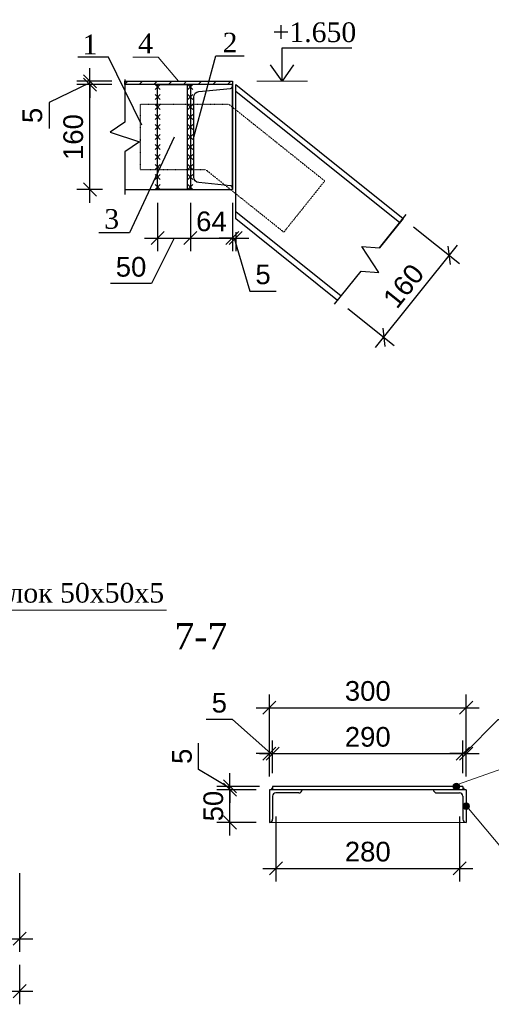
# Model space of a CAD drawing. Header units: millimetres. Extents: x 2063114 to 14983986, y -126020516 to 213791.
# Tile 136 of 256: x 2353369 to 2360557, y -1565867 to -1550855. Entities that reach past the tile are written whole.
import ezdxf

# ---------------------------------------------------------------- set-up
doc = ezdxf.new("R2010")
doc.units = ezdxf.units.MM
doc.linetypes.add('ACAD_ISO03W100', pattern=[30, 12, -18])
doc.layers.get('Defpoints').update_dxf_attribs({"color": 6, "lineweight": 35})
for name, color, linetype, lineweight in [('0_Ном._пера__7', 7, 'Continuous', 30), ('АСО-Колонны_Ном._пера__19', 7, 'Continuous', 13), ('АСО-Колонны_Ном._пера__7', 7, 'Continuous', 30), ('Фундаменты', 252, 'Continuous', 25)]:
    doc.layers.add(name, color=color, linetype=linetype, lineweight=lineweight)
doc.layers.add('АСО-Колонны', color=7, linetype='Continuous')
doc.styles.add('GENERATED_STYLE_5', font='times.ttf')
doc.styles.get("Standard").update_dxf_attribs({"font": 'arial.ttf'})
doc.styles.add('stile1', font='ARIALN.TTF')
doc.styles.add('TIMES', font='times.ttf')
doc.styles.add('СГЕНЕРИР_СТИЛЬ_1', font='times.ttf')
doc.styles.add('СГЕНЕРИР_СТИЛЬ_2', font='timesbd.ttf')
doc.dimstyles.new('10', dxfattribs={"dimtxt": 300, "dimasz": 200, "dimexe": 200, "dimexo": 200, "dimgap": 100, "dimtad": 1, "dimlfac": 0.1, "dimtxsty": 'Standard', "dimblk": 'OBLIQUE', "dimcen": 200, "dimdle": 200, "dimclrd": 256, "dimclre": 256, "dimclrt": 256, "dimadec": 0, "dimazin": 0, "dimtfac": 1, "dimtmove": 0, "dimatfit": 3, "dimldrblk": 'OBLIQUE', "dimfxl": 1, "dimlwd": -1, "dimlwe": -1, "dimarcsym": 0})
doc.dimstyles.new('50', dxfattribs={"dimtxt": 250, "dimasz": 250, "dimexe": 125, "dimexo": 125, "dimgap": 50, "dimtad": 1, "dimdec": 0, "dimlfac": 0.5, "dimtxsty": 'GENERATED_STYLE_5', "dimblk": 'OBLIQUE', "dimcen": 250, "dimdle": 125, "dimadec": 0, "dimazin": 0, "dimtfac": 1, "dimtdec": 0, "dimtmove": 0, "dimatfit": 3, "dimldrblk": 'OPEN90', "dimfxl": 1, "dimarcsym": 0})

# ---------------------------------------------------------------- blocks, each defined once
blk = doc.blocks.new('*U106')
at = {"color": 0, "linetype": 'ByBlock', "lineweight": -2, "ltscale": 100}
blk.add_lwpolyline([(0, 0), (64, 0), (64, 2.3, 0.385314), (60.8, 5.8), (12.7, 10.6, -0.385314), (5, 19), (5, 141, -0.385314), (12.7, 149.4), (60.8, 154.2, 0.385314), (64, 157.7), (64, 160), (0, 160)], format="xyb", close=True, dxfattribs=at)
blk = doc.blocks.new('_Oblique')
at = {"color": 0, "linetype": 'ByBlock', "lineweight": -2}
blk.add_line((-0.5, -0.5), (0.5, 0.5), dxfattribs=at)
blk = doc.blocks.new('*D1052')
at = {"transparency": 16777216}
for p, q in [((2355471, -1553645), (2355471, -1554385)), ((2355971, -1553645), (2355971, -1554385)), ((2355271, -1554185), (2356171, -1554185)), ((2355721, -1554185), (2355380, -1554878)), ((2355380, -1554878), (2354751, -1554878))]:
    blk.add_line(p, q, dxfattribs=at)
at = {"layer": 'Defpoints', "color": 0, "lineweight": 30, "transparency": 16777216}
for p in [(2355471, -1553445), (2355971, -1553445), (2355971, -1554185)]:
    blk.add_point(p, dxfattribs=at)
at = {"transparency": 16777216, "xscale": 200, "yscale": 200, "zscale": 200, "rotation": 180}
blk.add_blockref('_Oblique', (2355471, -1554185), dxfattribs=at)
at = {"transparency": 16777216, "xscale": 200, "yscale": 200, "zscale": 200}
blk.add_blockref('_Oblique', (2355971, -1554185), dxfattribs=at)
at = {"transparency": 16777216, "insert": (2355066, -1554625), "char_height": 300, "attachment_point": 5}
blk.add_mtext('50', dxfattribs=at)
blk = doc.blocks.new('*D1053')
at = {"transparency": 16777216}
for p, q in [((2355971, -1553645), (2355971, -1554385)), ((2356611, -1553645), (2356611, -1554385)), ((2355771, -1554185), (2356811, -1554185))]:
    blk.add_line(p, q, dxfattribs=at)
at = {"layer": 'Defpoints', "color": 0, "lineweight": 30, "transparency": 16777216}
for p in [(2355971, -1553445), (2356611, -1553445), (2356611, -1554185)]:
    blk.add_point(p, dxfattribs=at)
at = {"transparency": 16777216, "xscale": 200, "yscale": 200, "zscale": 200, "rotation": 180}
blk.add_blockref('_Oblique', (2355971, -1554185), dxfattribs=at)
at = {"transparency": 16777216, "xscale": 200, "yscale": 200, "zscale": 200}
blk.add_blockref('_Oblique', (2356611, -1554185), dxfattribs=at)
at = {"transparency": 16777216, "insert": (2356291, -1553932), "char_height": 300, "attachment_point": 5}
blk.add_mtext('64', dxfattribs=at)
blk = doc.blocks.new('*D831')
at = {"transparency": 16777216}
for p, q in [((2354439, -1553645), (2354439, -1551645)), ((2354631, -1551845), (2354239, -1551845)), ((2354631, -1553445), (2354239, -1553445))]:
    blk.add_line(p, q, dxfattribs=at)
at = {"layer": 'Defpoints', "color": 0, "lineweight": 30, "transparency": 16777216}
for p in [(2354439, -1551845), (2354831, -1551845), (2354831, -1553445)]:
    blk.add_point(p, dxfattribs=at)
at = {"transparency": 16777216, "xscale": 200, "yscale": 200, "zscale": 200}
for p, rotation in [((2354439, -1551845), 90), ((2354439, -1553445), 270)]:
    blk.add_blockref('_Oblique', p, dxfattribs=dict(at, rotation=rotation))
at = {"transparency": 16777216, "insert": (2354186, -1552645), "char_height": 300, "attachment_point": 5, "rotation": 90}
blk.add_mtext('160', dxfattribs=at)
blk = doc.blocks.new('*D832')
at = {"transparency": 16777216}
for p, q in [((2354439, -1551795), (2354439, -1551595)), ((2354439, -1551820), (2353816, -1552116)), ((2354771, -1551795), (2354239, -1551795)), ((2354771, -1551845), (2354239, -1551845)), ((2354439, -1551845), (2354439, -1551795)), ((2354439, -1551845), (2354439, -1551795)), ((2354439, -1551845), (2354439, -1552045)), ((2353816, -1552116), (2353816, -1552515))]:
    blk.add_line(p, q, dxfattribs=at)
at = {"layer": 'Defpoints', "color": 0, "lineweight": 30, "transparency": 16777216}
for p in [(2354439, -1551795), (2354971, -1551795), (2354971, -1551845)]:
    blk.add_point(p, dxfattribs=at)
at = {"transparency": 16777216, "xscale": 200, "yscale": 200, "zscale": 200}
for p, rotation in [((2354439, -1551795), 270), ((2354439, -1551845), 90)]:
    blk.add_blockref('_Oblique', p, dxfattribs=dict(at, rotation=rotation))
at = {"transparency": 16777216, "insert": (2353563, -1552315), "char_height": 300, "attachment_point": 5, "rotation": 90}
blk.add_mtext('5', dxfattribs=at)
blk = doc.blocks.new('*D833')
at = {"transparency": 16777216}
for p, q in [((2356611, -1553645), (2356611, -1554385)), ((2356661, -1554094), (2356661, -1554385)), ((2356611, -1554185), (2356411, -1554185)), ((2356611, -1554185), (2356661, -1554185)), ((2356611, -1554185), (2356661, -1554185)), ((2356636, -1554185), (2356879, -1554992)), ((2356661, -1554185), (2356861, -1554185)), ((2356879, -1554992), (2357278, -1554992))]:
    blk.add_line(p, q, dxfattribs=at)
at = {"layer": 'Defpoints', "color": 0, "lineweight": 30, "transparency": 16777216}
for p in [(2356611, -1553445), (2356661, -1553894), (2356661, -1554185)]:
    blk.add_point(p, dxfattribs=at)
at = {"transparency": 16777216, "xscale": 200, "yscale": 200, "zscale": 200}
blk.add_blockref('_Oblique', (2356611, -1554185), dxfattribs=at)
at = {"transparency": 16777216, "xscale": 200, "yscale": 200, "zscale": 200, "rotation": 180}
blk.add_blockref('_Oblique', (2356661, -1554185), dxfattribs=at)
at = {"transparency": 16777216, "insert": (2357078, -1554740), "char_height": 300, "attachment_point": 5}
blk.add_mtext('5', dxfattribs=at)
blk = doc.blocks.new('*D1054')
at = {"transparency": 16777216}
for p, q in [((2359371, -1554011), (2360073, -1554574)), ((2358793, -1555854), (2360042, -1554293)), ((2358371, -1555261), (2359074, -1555823))]:
    blk.add_line(p, q, dxfattribs=at)
at = {"layer": 'Defpoints', "color": 0, "lineweight": 30, "transparency": 16777216}
for p in [(2359214, -1553886), (2359917, -1554449), (2358215, -1555136)]:
    blk.add_point(p, dxfattribs=at)
at = {"transparency": 16777216, "xscale": 200, "yscale": 200, "zscale": 200}
for p, rotation in [((2359917, -1554449), 51.3401917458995), ((2358918, -1555698), 231.3401917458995)]:
    blk.add_blockref('_Oblique', p, dxfattribs=dict(at, rotation=rotation))
at = {"transparency": 16777216, "insert": (2359220, -1554915), "char_height": 300, "attachment_point": 5, "rotation": 51.3402}
blk.add_mtext('160', dxfattribs=at)
blk = doc.blocks.new('*D1029')
at = {"linetype": 'Continuous', "transparency": 16777216}
for p, q in [((2347267, -1563867), (2347267, -1565067)), ((2353367, -1563867), (2353367, -1565067)), ((2347067, -1564867), (2353567, -1564867))]:
    blk.add_line(p, q, dxfattribs=at)
at = {"layer": 'Defpoints', "color": 0, "linetype": 'Continuous', "lineweight": 30, "transparency": 16777216}
for p in [(2347267, -1563667), (2353367, -1563667), (2353367, -1564867)]:
    blk.add_point(p, dxfattribs=at)
at = {"linetype": 'Continuous', "transparency": 16777216, "xscale": 200, "yscale": 200, "zscale": 200, "rotation": 180}
blk.add_blockref('_Oblique', (2347267, -1564867), dxfattribs=at)
at = {"linetype": 'Continuous', "transparency": 16777216, "xscale": 200, "yscale": 200, "zscale": 200}
blk.add_blockref('_Oblique', (2353367, -1564867), dxfattribs=at)
at = {"linetype": 'Continuous', "lineweight": 13, "transparency": 16777216, "insert": (2350317, -1564614), "char_height": 300, "attachment_point": 5}
blk.add_mtext('610', dxfattribs=at)
blk = doc.blocks.new('*D1030')
at = {"linetype": 'Continuous', "transparency": 16777216}
for p, q in [((2341167, -1563867), (2341167, -1565867)), ((2353367, -1565267), (2353367, -1565867)), ((2340967, -1565667), (2353567, -1565667))]:
    blk.add_line(p, q, dxfattribs=at)
at = {"layer": 'Defpoints', "color": 0, "linetype": 'Continuous', "lineweight": 30, "transparency": 16777216}
for p in [(2341167, -1563667), (2353367, -1565067), (2353367, -1565667)]:
    blk.add_point(p, dxfattribs=at)
at = {"linetype": 'Continuous', "transparency": 16777216, "xscale": 200, "yscale": 200, "zscale": 200, "rotation": 180}
blk.add_blockref('_Oblique', (2341167, -1565667), dxfattribs=at)
at = {"linetype": 'Continuous', "transparency": 16777216, "xscale": 200, "yscale": 200, "zscale": 200}
blk.add_blockref('_Oblique', (2353367, -1565667), dxfattribs=at)
at = {"linetype": 'Continuous', "lineweight": 13, "transparency": 16777216, "insert": (2347267, -1565414), "char_height": 300, "attachment_point": 5}
blk.add_mtext('1220', dxfattribs=at)
blk = doc.blocks.new('*D1032')
at = {"linetype": 'Continuous', "transparency": 16777216}
for p, q in [((2356574, -1563295), (2356574, -1562395)), ((2356974, -1562595), (2356374, -1562595)), ((2356974, -1563095), (2356374, -1563095))]:
    blk.add_line(p, q, dxfattribs=at)
at = {"layer": 'Defpoints', "color": 0, "linetype": 'Continuous', "lineweight": 30, "transparency": 16777216}
for p in [(2356574, -1562595), (2357174, -1562595), (2357174, -1563095)]:
    blk.add_point(p, dxfattribs=at)
at = {"linetype": 'Continuous', "transparency": 16777216, "xscale": 200, "yscale": 200, "zscale": 200}
for p, rotation in [((2356574, -1562595), 90), ((2356574, -1563095), 270)]:
    blk.add_blockref('_Oblique', p, dxfattribs=dict(at, rotation=rotation))
at = {"linetype": 'Continuous', "lineweight": 13, "transparency": 16777216, "insert": (2356321, -1562845), "char_height": 300, "attachment_point": 5, "rotation": 90}
blk.add_mtext('50', dxfattribs=at)
blk = doc.blocks.new('*D1033')
at = {"linetype": 'Continuous', "transparency": 16777216}
for p, q in [((2356095, -1562285), (2356095, -1561886)), ((2356574, -1562570), (2356095, -1562285)), ((2356574, -1562545), (2356574, -1562345)), ((2357024, -1562545), (2356374, -1562545)), ((2356574, -1562595), (2356574, -1562545)), ((2356574, -1562595), (2356574, -1562545)), ((2356974, -1562595), (2356374, -1562595)), ((2356574, -1562595), (2356574, -1562795))]:
    blk.add_line(p, q, dxfattribs=at)
at = {"layer": 'Defpoints', "color": 0, "linetype": 'Continuous', "lineweight": 30, "transparency": 16777216}
for p in [(2356574, -1562545), (2357224, -1562545), (2357174, -1562595)]:
    blk.add_point(p, dxfattribs=at)
at = {"linetype": 'Continuous', "transparency": 16777216, "xscale": 200, "yscale": 200, "zscale": 200}
for p, rotation in [((2356574, -1562545), 270), ((2356574, -1562595), 90)]:
    blk.add_blockref('_Oblique', p, dxfattribs=dict(at, rotation=rotation))
at = {"linetype": 'Continuous', "lineweight": 13, "transparency": 16777216, "insert": (2355843, -1562086), "char_height": 300, "attachment_point": 5, "rotation": 90}
blk.add_mtext('5', dxfattribs=at)
blk = doc.blocks.new('*D1034')
at = {"linetype": 'Continuous', "transparency": 16777216}
for p, q in [((2356612, -1561524), (2356213, -1561524)), ((2357199, -1562045), (2356612, -1561524)), ((2357174, -1562395), (2357174, -1561845)), ((2357224, -1562345), (2357224, -1561845)), ((2357174, -1562045), (2356974, -1562045)), ((2357174, -1562045), (2357224, -1562045)), ((2357174, -1562045), (2357224, -1562045)), ((2357224, -1562045), (2357424, -1562045))]:
    blk.add_line(p, q, dxfattribs=at)
at = {"layer": 'Defpoints', "color": 0, "linetype": 'Continuous', "lineweight": 30, "transparency": 16777216}
for p in [(2357224, -1562045), (2357224, -1562545), (2357174, -1562595)]:
    blk.add_point(p, dxfattribs=at)
at = {"linetype": 'Continuous', "transparency": 16777216, "xscale": 200, "yscale": 200, "zscale": 200}
blk.add_blockref('_Oblique', (2357174, -1562045), dxfattribs=at)
at = {"linetype": 'Continuous', "transparency": 16777216, "xscale": 200, "yscale": 200, "zscale": 200, "rotation": 180}
blk.add_blockref('_Oblique', (2357224, -1562045), dxfattribs=at)
at = {"linetype": 'Continuous', "lineweight": 13, "transparency": 16777216, "insert": (2356412, -1561271), "char_height": 300, "attachment_point": 5}
blk.add_mtext('5', dxfattribs=at)
blk = doc.blocks.new('*D1035')
at = {"linetype": 'Continuous', "transparency": 16777216}
for p, q in [((2357224, -1562345), (2357224, -1561845)), ((2360124, -1562345), (2360124, -1561845)), ((2357024, -1562045), (2360324, -1562045))]:
    blk.add_line(p, q, dxfattribs=at)
at = {"layer": 'Defpoints', "color": 0, "linetype": 'Continuous', "lineweight": 30, "transparency": 16777216}
for p in [(2360124, -1562045), (2357224, -1562545), (2360124, -1562545)]:
    blk.add_point(p, dxfattribs=at)
at = {"linetype": 'Continuous', "transparency": 16777216, "xscale": 200, "yscale": 200, "zscale": 200, "rotation": 180}
blk.add_blockref('_Oblique', (2357224, -1562045), dxfattribs=at)
at = {"linetype": 'Continuous', "transparency": 16777216, "xscale": 200, "yscale": 200, "zscale": 200}
blk.add_blockref('_Oblique', (2360124, -1562045), dxfattribs=at)
at = {"linetype": 'Continuous', "lineweight": 13, "transparency": 16777216, "insert": (2358674, -1561791), "char_height": 300, "attachment_point": 5}
blk.add_mtext('290', dxfattribs=at)
blk = doc.blocks.new('*D1036')
at = {"linetype": 'Continuous', "transparency": 16777216}
for p, q in [((2360149, -1562045), (2360660, -1561524)), ((2360660, -1561524), (2361059, -1561524)), ((2360124, -1562345), (2360124, -1561845)), ((2360174, -1562395), (2360174, -1561845)), ((2360124, -1562045), (2359924, -1562045)), ((2360124, -1562045), (2360174, -1562045)), ((2360124, -1562045), (2360174, -1562045)), ((2360174, -1562045), (2360374, -1562045))]:
    blk.add_line(p, q, dxfattribs=at)
at = {"layer": 'Defpoints', "color": 0, "linetype": 'Continuous', "lineweight": 30, "transparency": 16777216}
for p in [(2360174, -1562045), (2360124, -1562545), (2360174, -1562595)]:
    blk.add_point(p, dxfattribs=at)
at = {"linetype": 'Continuous', "transparency": 16777216, "xscale": 200, "yscale": 200, "zscale": 200}
blk.add_blockref('_Oblique', (2360124, -1562045), dxfattribs=at)
at = {"linetype": 'Continuous', "transparency": 16777216, "xscale": 200, "yscale": 200, "zscale": 200, "rotation": 180}
blk.add_blockref('_Oblique', (2360174, -1562045), dxfattribs=at)
at = {"linetype": 'Continuous', "lineweight": 13, "transparency": 16777216, "insert": (2360859, -1561271), "char_height": 300, "attachment_point": 5}
blk.add_mtext('5', dxfattribs=at)
blk = doc.blocks.new('*D1037')
at = {"linetype": 'Continuous', "transparency": 16777216}
for p, q in [((2357174, -1562395), (2357174, -1561145)), ((2360174, -1562395), (2360174, -1561145)), ((2356974, -1561345), (2360374, -1561345))]:
    blk.add_line(p, q, dxfattribs=at)
at = {"layer": 'Defpoints', "color": 0, "linetype": 'Continuous', "lineweight": 30, "transparency": 16777216}
for p in [(2360174, -1561345), (2357174, -1562595), (2360174, -1562595)]:
    blk.add_point(p, dxfattribs=at)
at = {"linetype": 'Continuous', "transparency": 16777216, "xscale": 200, "yscale": 200, "zscale": 200, "rotation": 180}
blk.add_blockref('_Oblique', (2357174, -1561345), dxfattribs=at)
at = {"linetype": 'Continuous', "transparency": 16777216, "xscale": 200, "yscale": 200, "zscale": 200}
blk.add_blockref('_Oblique', (2360174, -1561345), dxfattribs=at)
at = {"linetype": 'Continuous', "lineweight": 13, "transparency": 16777216, "insert": (2358674, -1561091), "char_height": 300, "attachment_point": 5}
blk.add_mtext('300', dxfattribs=at)
blk = doc.blocks.new('*D1038')
at = {"linetype": 'Continuous', "transparency": 16777216}
for p, q in [((2357274, -1563005), (2357274, -1563995)), ((2360074, -1563005), (2360074, -1563995)), ((2357074, -1563795), (2360274, -1563795))]:
    blk.add_line(p, q, dxfattribs=at)
at = {"layer": 'Defpoints', "color": 0, "linetype": 'Continuous', "lineweight": 30, "transparency": 16777216}
for p in [(2357274, -1562805), (2360074, -1562805), (2360074, -1563795)]:
    blk.add_point(p, dxfattribs=at)
at = {"linetype": 'Continuous', "transparency": 16777216, "xscale": 200, "yscale": 200, "zscale": 200, "rotation": 180}
blk.add_blockref('_Oblique', (2357274, -1563795), dxfattribs=at)
at = {"linetype": 'Continuous', "transparency": 16777216, "xscale": 200, "yscale": 200, "zscale": 200}
blk.add_blockref('_Oblique', (2360074, -1563795), dxfattribs=at)
at = {"linetype": 'Continuous', "lineweight": 13, "transparency": 16777216, "insert": (2358674, -1563541), "char_height": 300, "attachment_point": 5}
blk.add_mtext('280', dxfattribs=at)

msp = doc.modelspace()

# ---------------------------------------------------------------- hatches: boundary and pattern name
at = {"layer": 'АСО-Колонны', "linetype": 'Continuous', "lineweight": 0, "true_color": 0x000000}
for points in [[(2360074.20526, -1562544.57744), (2360070.39924, -1562525.44327), (2360059.5606, -1562509.2221), (2360043.33943, -1562498.38347), (2360024.20526, -1562494.57744), (2360005.07109, -1562498.38347), (2359988.84992, -1562509.2221), (2359978.01129, -1562525.44327), (2359974.20526, -1562544.57744), (2359978.01129, -1562563.71161), (2359988.84992, -1562579.93278), (2360005.07109, -1562590.77142), (2360024.20526, -1562594.57744), (2360043.33943, -1562590.77142), (2360059.5606, -1562579.93278), (2360070.39924, -1562563.71161)], [(2360224.20526, -1562844.57744), (2360220.39924, -1562825.44327), (2360209.5606, -1562809.2221), (2360193.33943, -1562798.38347), (2360174.20526, -1562794.57744), (2360155.07109, -1562798.38347), (2360138.84992, -1562809.2221), (2360128.01129, -1562825.44327), (2360124.20526, -1562844.57744), (2360128.01129, -1562863.71161), (2360138.84992, -1562879.93278), (2360155.07109, -1562890.77142), (2360174.20526, -1562894.57744), (2360193.33943, -1562890.77142), (2360209.5606, -1562879.93278), (2360220.39924, -1562863.71161)]]:
    msp.add_hatch(color=18, dxfattribs=at).paths.add_polyline_path(points)
at = {"layer": 'Фундаменты'}
h = msp.add_hatch(dxfattribs=at)
h.set_pattern_fill('ANSI31', scale=50)
h.set_pattern_definition([(45, (2563971.4, -1808464.61), (-112.2532, 112.2532), [])])
h.paths.add_polyline_path([(2356611.30232, -1551794.5969), (2354971.30227, -1551794.5969), (2354971.30227, -1551844.5969), (2356611.30232, -1551844.5969)])

# ---------------------------------------------------------------- linework, layer by layer
for p, q in [((2355508.8023, -1551844.5969), (2355433.8023, -1551919.5969)), ((2355508.8023, -1551919.5969), (2355433.8023, -1551844.5969)), ((2356008.80232, -1551844.5969), (2355933.80232, -1551919.5969)), ((2356008.80232, -1551919.5969), (2355933.80232, -1551844.5969)), ((2355508.8023, -1551997.0969), (2355433.8023, -1552072.0969)), ((2355508.8023, -1552072.0969), (2355433.8023, -1551997.0969)), ((2356008.80232, -1551997.0969), (2355933.80232, -1552072.0969)), ((2356008.80232, -1552072.0969), (2355933.80232, -1551997.0969)), ((2359161.94623, -1553952.01397), (2356661.34051, -1551951.52939)), ((2355508.80231, -1552224.5969), (2355433.8023, -1552149.5969)), ((2355508.8023, -1552149.5969), (2355433.80231, -1552224.5969)), ((2356008.80232, -1552149.5969), (2355933.80232, -1552224.5969)), ((2356008.80232, -1552224.5969), (2355933.80232, -1552149.5969)), ((2355508.80231, -1552302.0969), (2355433.80231, -1552377.0969)), ((2355508.80231, -1552377.0969), (2355433.80231, -1552302.0969)), ((2356008.80232, -1552302.0969), (2355933.80232, -1552377.0969)), ((2356008.80232, -1552377.0969), (2355933.80232, -1552302.0969)), ((2355508.80231, -1552454.5969), (2355433.80231, -1552529.5969)), ((2355508.80231, -1552529.5969), (2355433.80231, -1552454.5969)), ((2356008.80232, -1552454.5969), (2355933.80232, -1552529.5969)), ((2356008.80232, -1552529.5969), (2355933.80232, -1552454.5969)), ((2355508.80231, -1552607.0969), (2355433.80231, -1552682.0969)), ((2355508.80231, -1552682.0969), (2355433.80231, -1552607.0969)), ((2356008.80232, -1552607.0969), (2355933.80232, -1552682.0969)), ((2356008.80232, -1552682.0969), (2355933.80232, -1552607.0969)), ((2355508.80232, -1552834.5969), (2355433.80231, -1552759.5969)), ((2355508.80231, -1552759.5969), (2355433.80232, -1552834.5969)), ((2356008.80232, -1552759.5969), (2355933.80232, -1552834.5969)), ((2356008.80232, -1552834.5969), (2355933.80232, -1552759.5969)), ((2355508.80232, -1552912.0969), (2355433.80232, -1552987.0969)), ((2355508.80232, -1552987.0969), (2355433.80232, -1552912.0969)), ((2356008.80232, -1552912.0969), (2355933.80232, -1552987.0969)), ((2356008.80232, -1552987.0969), (2355933.80232, -1552912.0969)), ((2355508.80232, -1553064.5969), (2355433.80232, -1553139.5969)), ((2355508.80232, -1553139.5969), (2355433.80232, -1553064.5969)), ((2356008.80232, -1553064.5969), (2355933.80232, -1553139.5969)), ((2356008.80232, -1553139.5969), (2355933.80232, -1553064.5969)), ((2355508.80232, -1553217.0969), (2355433.80232, -1553292.0969)), ((2355508.80232, -1553292.0969), (2355433.80232, -1553217.0969)), ((2356008.80232, -1553217.0969), (2355933.80232, -1553292.0969)), ((2356008.80232, -1553292.0969), (2355933.80232, -1553217.0969)), ((2355508.80233, -1553444.5969), (2355433.80232, -1553369.5969)), ((2355508.80232, -1553369.5969), (2355433.80233, -1553444.5969)), ((2356008.80232, -1553369.5969), (2355933.80232, -1553444.5969)), ((2356008.80232, -1553444.5969), (2355933.80232, -1553369.5969)), ((2358267.38293, -1555070.2181), (2356661.34051, -1553785.38417))]:
    msp.add_line(p, q)
at = {"color": 0, "linetype": 'ByBlock', "lineweight": 15, "ltscale": 2}
msp.add_line((2356982.17617, -1551794.5969), (2357753.4014, -1551794.5969), dxfattribs=at)
for points in [[(2355230.78984, -1552464.12013), (2354722.34713, -1551426.72422), (2354255.23698, -1551426.72422)], [(2356021.30232, -1552644.5969), (2356355.86764, -1551404.02953), (2356788.83526, -1551404.02953)], [(2354971.30227, -1551769.5969), (2354971.30227, -1552419.5969), (2354746.30227, -1552569.5969), (2355196.30227, -1552719.5969), (2354971.30227, -1552869.5969), (2354971.30227, -1553519.5969)], [(2354971.30227, -1553444.5969), (2356611.30232, -1553444.5969), (2356611.30232, -1551844.5969), (2354971.30227, -1551844.5969)], [(2356611.30232, -1551844.5969), (2356611.30232, -1553444.5969)], [(2358214.90854, -1555135.81108), (2356661.34051, -1553892.95666), (2356661.34051, -1551843.9569), (2359214.42062, -1553886.42099)], [(2355721.30232, -1552644.5969), (2355041.66192, -1554104.01223), (2354574.55177, -1554104.01223)], [(2358168.05641, -1555194.37624), (2358574.1082, -1554686.81152), (2358843.50793, -1554710.23758), (2358585.82123, -1554311.99449), (2358855.22097, -1554335.42055), (2359261.27275, -1553827.85583)], [(2359214.42062, -1553886.42099), (2358855.22097, -1554335.42055)]]:
    msp.add_lwpolyline(points)
at = {"color": 7, "linetype": 'ByBlock', "lineweight": 18}
msp.add_lwpolyline([(2355090.79499, -1551426.72422), (2355480.03342, -1551426.72422), (2355791.3023, -1551794.5969)], dxfattribs=at)
msp.add_lwpolyline([(2356611.30232, -1551844.5969), (2354971.30227, -1551844.5969), (2354971.30227, -1551794.5969), (2356611.30232, -1551794.5969)], close=True)
at = {"lineweight": 30}
msp.add_lwpolyline([(2355971.30232, -1551844.5969), (2355971.30232, -1553444.5969), (2355471.30232, -1553444.5969), (2355471.30232, -1551844.5969)], close=True, dxfattribs=at)
msp.add_lwpolyline([(2355921.30232, -1551844.5969), (2355921.30232, -1553444.5969)], dxfattribs=at)
at = {"linetype": 'ACAD_ISO03W100', "ltscale": 0.1}
msp.add_lwpolyline([(2355211.30232, -1552144.5969), (2356556.90619, -1552144.5969), (2358018.1354, -1553313.58026), (2357393.44035, -1554094.44907), (2356206.12513, -1553144.5969), (2355211.30232, -1553144.5969)], close=True, dxfattribs=at)
at = {"layer": 'АСО-Колонны_Ном._пера__19', "linetype": 'Continuous'}
for p, q in [((2352577.51863, -1559856.33765), (2355607.52727, -1559856.33765)), ((2360059.5606, -1562509.2221), (2361097.43411, -1562139.72342)), ((2360209.5606, -1562879.93278), (2360739.89069, -1563511.03287)), ((2357174.20526, -1563094.57744), (2360174.20526, -1563094.57744))]:
    msp.add_line(p, q, dxfattribs=at)
for centre in [(2360024.20526, -1562544.57744), (2360174.20526, -1562844.57744)]:
    msp.add_circle(centre, 50, dxfattribs=at)
at = {"layer": 'АСО-Колонны_Ном._пера__7', "linetype": 'Continuous'}
for p, q in [((2360124.20526, -1562544.57744), (2357224.20526, -1562544.57744)), ((2357224.20526, -1562544.57744), (2357224.20526, -1562594.57744)), ((2360124.20526, -1562544.57744), (2360124.20526, -1562594.57744)), ((2357174.20526, -1562594.57744), (2357174.20526, -1563094.57744)), ((2360174.20526, -1562594.57744), (2357174.20526, -1562594.57744)), ((2357224.20526, -1562694.57744), (2357224.20526, -1563044.57744)), ((2357624.20526, -1562644.57744), (2357274.20526, -1562644.57744)), ((2359724.20526, -1562644.57744), (2360074.20526, -1562644.57744)), ((2360124.20526, -1562694.57744), (2360124.20526, -1563044.57744)), ((2360174.20526, -1562594.57744), (2360174.20526, -1563094.57744))]:
    msp.add_line(p, q, dxfattribs=at)
for centre, radius, start, end in [((2357224.20526, -1562594.57744), 25, 90, 180), ((2360124.20526, -1562594.57744), 25, 0, 90), ((2357274.20526, -1562694.57744), 50, 90, 180), ((2357624.20526, -1562594.57744), 50, 270, 0), ((2359724.20526, -1562594.57744), 50, 180, 270), ((2360074.20526, -1562694.57744), 50, 0, 90), ((2357174.20526, -1563044.57744), 50, 270, 0), ((2360174.20526, -1563044.57744), 50, 180, 270)]:
    msp.add_arc(centre, radius, start, end, dxfattribs=at)

# ---------------------------------------------------------------- block references
at = {"lineweight": 30, "xscale": 10, "yscale": 10, "zscale": 10}
msp.add_blockref('*U106', (2355971.30232, -1553444.5969), dxfattribs=at)

# ---------------------------------------------------------------- texts
at = {"layer": '0_Ном._пера__7', "linetype": 'Continuous', "attachment_point": 5}
for s, insert, char_height, style in [('{Уголок 50х50х5}', (2354017.52319, -1559595.11181), 300, 'СГЕНЕРИР_СТИЛЬ_1'), ('{\\fTimes New Roman|b0|i0|c204|p22;7-7}', (2356129.80488, -1560255.97682), 400, 'СГЕНЕРИР_СТИЛЬ_2')]:
    msp.add_mtext(s, dxfattribs=dict(at, insert=insert, char_height=char_height, style=style))
at = {"layer": 'Фундаменты', "color": 7, "linetype": 'Continuous', "lineweight": 30, "char_height": 300, "attachment_point": 5, "style": 'TIMES'}
for s, insert, width in [('+1.650', (2357860.64682, -1551049.45325), 934.2037298), ('2', (2356574.21596, -1551204.02954), 44.1762719)]:
    msp.add_mtext(s, dxfattribs=dict(at, insert=insert, width=width))
for s, insert in [('1', (2354439.49868, -1551232.99098)), ('4', (2355286.76699, -1551217.30784)), ('3', (2354770.52377, -1553894.59584))]:
    msp.add_mtext(s, dxfattribs=dict(at, insert=insert))

# ---------------------------------------------------------------- dimensions: what is measured, and where the dimension line sits
dim = msp.add_linear_dim(base=(2354439.14609, -1551794.5969), p1=(2354971.30227, -1551844.5969), p2=(2354971.30227, -1551794.5969), angle=90, dimstyle='10', override={"dimtmove": 1})
dim.commit()
dim.dimension.update_dxf_attribs({"geometry": '*D832', "text_midpoint": (2353815.88971, -1552215.93561), "dimtype": 160})
dim = msp.add_linear_dim(base=(2354439.14609, -1551844.5969), p1=(2354831.30232, -1553444.5969), p2=(2354831.30232, -1551844.5969), angle=90, dimstyle='10')
dim.commit()
dim.dimension.update_dxf_attribs({"geometry": '*D831', "text_midpoint": (2354185.9742, -1552644.5969)})
dim = msp.add_linear_dim(base=(2355971.30232, -1554184.71458), p1=(2355471.30232, -1553444.5969), p2=(2355971.30232, -1553444.5969), dimstyle='10', override={"dimtmove": 1})
dim.commit()
dim.dimension.update_dxf_attribs({"geometry": '*D1052', "text_midpoint": (2355280.20126, -1554878.23478), "dimtype": 160})
for base, p1, p2, picture, middle in [((2356611.30232, -1554184.71458), (2355971.30232, -1553444.5969), (2356611.30232, -1553444.5969), '*D1053', (2356291.30232, -1553931.54269)), ((2356661.34051, -1554184.71458), (2356611.30232, -1553444.5969), (2356661.34051, -1553893.51666), '*D833', (2356978.6236, -1554739.83055))]:
    dim = msp.add_linear_dim(base=base, p1=p1, p2=p2, dimstyle='10', override={"dimtmove": 1})
    dim.commit()
    dim.dimension.update_dxf_attribs({"geometry": picture, "text_midpoint": middle})
dim = msp.add_aligned_dim(p1=(2358214.90854, -1555135.81108), p2=(2359214.42062, -1553886.42099), distance=-900.12806, dimstyle='10')
dim.commit()
dim.dimension.update_dxf_attribs({"geometry": '*D1054', "text_midpoint": (2359219.85247, -1554915.26635)})
at = {"color": 5, "linetype": 'Continuous', "lineweight": 13}
for base, p1, p2, picture, middle in [((2360174.20526, -1561344.57744), (2357174.20526, -1562594.57744), (2360174.20526, -1562594.57744), '*D1037', (2358674.20526, -1561091.30323)), ((2360124.20526, -1562044.57744), (2357224.20526, -1562544.57744), (2360124.20526, -1562544.57744), '*D1035', (2358674.20526, -1561791.40555)), ((2360074.20526, -1563794.57744), (2357274.20526, -1562804.57744), (2360074.20526, -1562804.57744), '*D1038', (2358674.20526, -1563541.40555)), ((2353366.85846, -1565666.99783), (2341166.85846, -1563666.99783), (2353366.85846, -1565066.99783), '*D1030', (2347266.85846, -1565413.82593)), ((2353366.85846, -1564866.99783), (2347266.85846, -1563666.99783), (2353366.85846, -1563666.99783), '*D1029', (2350316.85846, -1564613.82593))]:
    dim = msp.add_linear_dim(base=base, p1=p1, p2=p2, dimstyle='10', dxfattribs=at)
    dim.commit()
    dim.dimension.update_dxf_attribs({"geometry": picture, "text_midpoint": middle})
for base, p1, p2, picture, middle in [((2357224.20526, -1562044.57744), (2357174.20526, -1562594.57744), (2357224.20526, -1562544.57744), '*D1034', (2356511.78956, -1561523.67077)), ((2360174.20526, -1562044.57744), (2360124.20526, -1562544.57744), (2360174.20526, -1562594.57744), '*D1036', (2360759.7496, -1561523.67077))]:
    dim = msp.add_linear_dim(base=base, p1=p1, p2=p2, dimstyle='10', override={"dimtmove": 1}, dxfattribs=at)
    dim.commit()
    dim.dimension.update_dxf_attribs({"geometry": picture, "text_midpoint": middle, "dimtype": 160})
dim = msp.add_linear_dim(base=(2356574.20526, -1562544.57744), p1=(2357174.20526, -1562594.57744), p2=(2357224.20526, -1562544.57744), angle=90, dimstyle='10', override={"dimtmove": 1}, dxfattribs=at)
dim.commit()
dim.dimension.update_dxf_attribs({"geometry": '*D1033', "text_midpoint": (2356095.26909, -1562185.37374), "dimtype": 160})
dim = msp.add_linear_dim(base=(2356574.20526, -1562594.57744), p1=(2357174.20526, -1563094.57744), p2=(2357174.20526, -1562594.57744), angle=90, dimstyle='10', dxfattribs=at)
dim.commit()
dim.dimension.update_dxf_attribs({"geometry": '*D1032', "text_midpoint": (2356574.20526, -1562844.57744), "dimtype": 160})

# ---------------------------------------------------------------- leaders
at = {"color": 0, "linetype": 'ByBlock', "lineweight": 15, "ltscale": 2}
msp.add_leader([(2357367.78878, -1551794.5969), (2357367.78878, -1551286.31728), (2358432.66003, -1551286.31728)], dimstyle='50', override={"dimasz": 250, "dimgap": 125, "dimtad": 0, "dimtxsty": 'stile1', "dimldrblk": 'Open90'}, dxfattribs=at)

doc.saveas('drawing.dxf')
